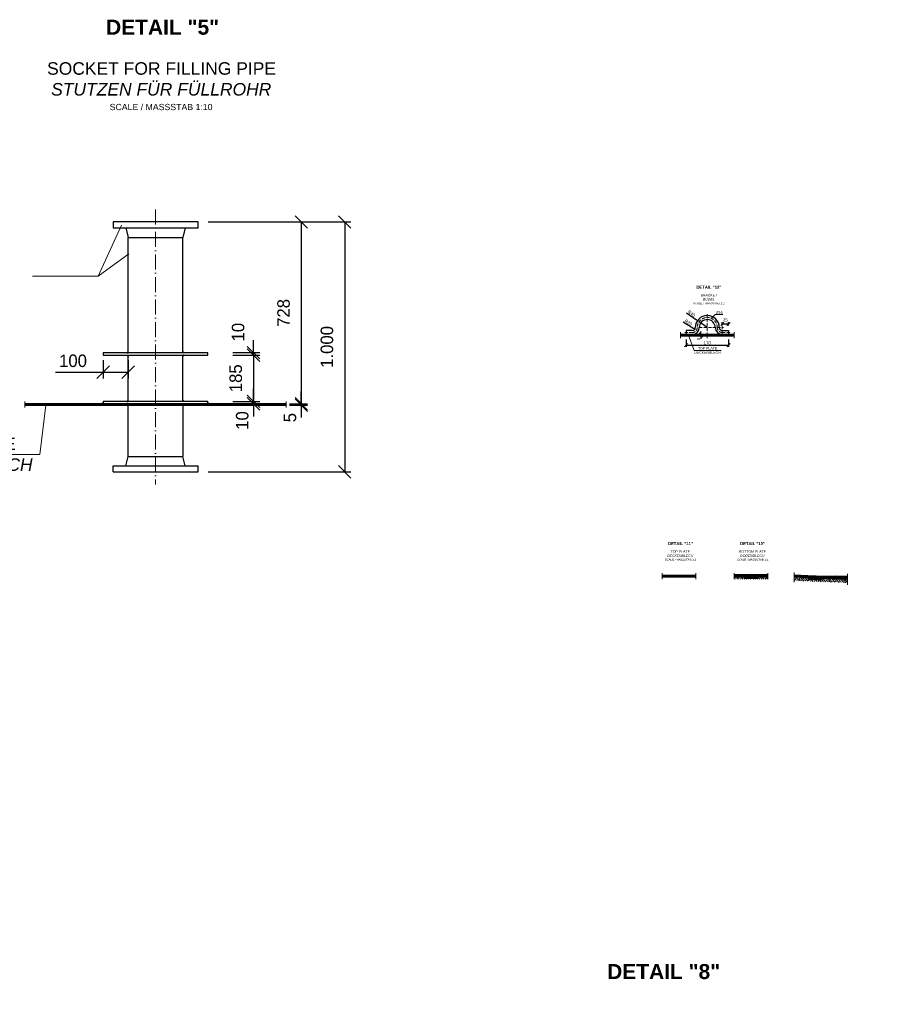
# Model space of a CAD drawing. Header units: millimetres. Extents: x -3395 to 5934498, y -177084 to 63013.
# Tile 14 of 256: x 82476 to 85974, y -172019 to -168079. Entities that reach past the tile are written whole.
import ezdxf

# ---------------------------------------------------------------- set-up
doc = ezdxf.new("R2010")
doc.units = ezdxf.units.MM
doc.linetypes.add('ACAD_ISO10W100', pattern=[18, 12, -3, 0, -3])
doc.layers.add('Bemaßung', color=7, linetype='Continuous', lineweight=9)
doc.layers.add('Beschriftung', color=7, linetype='Continuous', lineweight=9)
doc.styles.add('LBB3.5M1000', font='isocp.shx', dxfattribs={"height": 3.5})
doc.dimstyles.new('DIN', dxfattribs={"dimtxt": 2.5, "dimasz": 2.5, "dimexe": 1.25, "dimexo": 0.625, "dimtad": 1, "dimtih": 1, "dimdec": 4, "dimdsep": 46, "dimlunit": 6, "dimtxsty": 'Standard', "dimcen": 2.5, "dimadec": 0, "dimazin": 0, "dimtfac": 1, "dimtdec": 4, "dimtmove": 0, "dimatfit": 3, "dimfxl": 0, "dimtvp": 1, "dimtolj": 1, "dimtzin": 0, "dimarcsym": 0})

# ---------------------------------------------------------------- blocks, each defined once
blk = doc.blocks.new('_Oblique')
at = {"color": 0, "linetype": 'ByBlock', "lineweight": -2}
blk.add_line((-0.5, -0.5), (0.5, 0.5), dxfattribs=at)
blk = doc.blocks.new('*D464')
at = {"layer": 'Bemaßung', "color": 0, "lineweight": -2, "transparency": 16777216}
for p, q in [((83411.2, -169606.5), (83411.2, -169556.5)), ((83328.9, -169606.5), (83436.2, -169606.5)), ((83328.9, -169616.5), (83436.2, -169616.5)), ((83411.2, -169616.5), (83411.2, -169606.5)), ((83411.2, -169616.5), (83411.2, -169666.5))]:
    blk.add_line(p, q, dxfattribs=at)
at = {"layer": 'DEFPOINTS', "color": 0, "transparency": 16777216}
for p in [(83228.9, -169606.5), (83228.9, -169616.5), (83411.2, -169606.5)]:
    blk.add_point(p, dxfattribs=at)
at = {"layer": 'Bemaßung', "color": 0, "lineweight": -2, "transparency": 16777216, "xscale": 50, "yscale": 50, "zscale": 50}
for p, rotation in [((83411.2, -169606.5), 270), ((83411.2, -169616.5), 90)]:
    blk.add_blockref('_Oblique', p, dxfattribs=dict(at, rotation=rotation))
at = {"layer": 'Bemaßung', "color": 0, "transparency": 16777216, "insert": (83366.2, -169683), "char_height": 50, "attachment_point": 5, "rotation": 90}
blk.add_mtext('\\A1;10', dxfattribs=at)
blk = doc.blocks.new('*D465')
at = {"layer": 'Bemaßung', "color": 0, "lineweight": -2, "transparency": 16777216}
for p, q in [((83328.9, -169421.5), (83436.2, -169421.5)), ((83411.2, -169421.5), (83411.2, -169606.5)), ((83328.9, -169606.5), (83436.2, -169606.5))]:
    blk.add_line(p, q, dxfattribs=at)
at = {"layer": 'DEFPOINTS', "color": 0, "transparency": 16777216}
for p in [(83228.9, -169421.5), (83228.9, -169606.5), (83411.2, -169606.5)]:
    blk.add_point(p, dxfattribs=at)
at = {"layer": 'Bemaßung', "color": 0, "lineweight": -2, "transparency": 16777216, "xscale": 50, "yscale": 50, "zscale": 50}
for p, rotation in [((83411.2, -169421.5), 90), ((83411.2, -169606.5), 270)]:
    blk.add_blockref('_Oblique', p, dxfattribs=dict(at, rotation=rotation))
at = {"layer": 'Bemaßung', "color": 0, "transparency": 16777216, "insert": (83340.4, -169514), "char_height": 50, "attachment_point": 5, "rotation": 90}
blk.add_mtext('\\A1;185', dxfattribs=at)
blk = doc.blocks.new('*D466')
at = {"layer": 'Bemaßung', "color": 0, "lineweight": -2, "transparency": 16777216}
for p, q in [((83602.2, -169616.5), (83602.2, -169566.5)), ((83555.1, -169616.5), (83627.2, -169616.5)), ((83555.1, -169621.5), (83627.2, -169621.5)), ((83602.2, -169621.5), (83602.2, -169616.5)), ((83602.2, -169621.5), (83602.2, -169671.5))]:
    blk.add_line(p, q, dxfattribs=at)
at = {"layer": 'DEFPOINTS', "color": 0, "transparency": 16777216}
for p in [(83515.1, -169616.5), (83515.1, -169621.5), (83602.2, -169616.5)]:
    blk.add_point(p, dxfattribs=at)
at = {"layer": 'Bemaßung', "color": 0, "lineweight": -2, "transparency": 16777216, "xscale": 50, "yscale": 50, "zscale": 50}
for p, rotation in [((83602.2, -169616.5), 270), ((83602.2, -169621.5), 90)]:
    blk.add_blockref('_Oblique', p, dxfattribs=dict(at, rotation=rotation))
at = {"layer": 'Bemaßung', "color": 0, "transparency": 16777216, "insert": (83557.2, -169671.5), "char_height": 50, "attachment_point": 5, "rotation": 90}
blk.add_mtext('\\A1;5', dxfattribs=at)
blk = doc.blocks.new('*D467')
at = {"layer": 'Bemaßung', "color": 0, "lineweight": -2, "transparency": 16777216}
for p, q in [((83411.2, -169411.5), (83411.2, -169361.5)), ((83328.9, -169411.5), (83436.2, -169411.5)), ((83328.9, -169421.5), (83436.2, -169421.5)), ((83411.2, -169421.5), (83411.2, -169411.5)), ((83411.2, -169421.5), (83411.2, -169471.5))]:
    blk.add_line(p, q, dxfattribs=at)
at = {"layer": 'DEFPOINTS', "color": 0, "transparency": 16777216}
for p in [(83228.9, -169411.5), (83228.9, -169421.5), (83411.2, -169411.5)]:
    blk.add_point(p, dxfattribs=at)
at = {"layer": 'Bemaßung', "color": 0, "lineweight": -2, "transparency": 16777216, "xscale": 50, "yscale": 50, "zscale": 50}
for p, rotation in [((83411.2, -169411.5), 270), ((83411.2, -169421.5), 90)]:
    blk.add_blockref('_Oblique', p, dxfattribs=dict(at, rotation=rotation))
at = {"layer": 'Bemaßung', "color": 0, "transparency": 16777216, "insert": (83349.7, -169329.5), "char_height": 50, "attachment_point": 5, "rotation": 90}
blk.add_mtext('\\A1;10', dxfattribs=at)
blk = doc.blocks.new('*D468')
at = {"layer": 'Bemaßung', "color": 0, "lineweight": -2, "transparency": 16777216}
for p, q in [((83229.4, -168888.5), (83627.2, -168888.5)), ((83602.2, -168888.5), (83602.2, -169616.5)), ((83582.1, -169616.5), (83627.2, -169616.5))]:
    blk.add_line(p, q, dxfattribs=at)
at = {"layer": 'DEFPOINTS', "color": 0, "transparency": 16777216}
for p in [(83189.4, -168888.5), (83542.1, -169616.5), (83602.2, -169616.5)]:
    blk.add_point(p, dxfattribs=at)
at = {"layer": 'Bemaßung', "color": 0, "lineweight": -2, "transparency": 16777216, "xscale": 50, "yscale": 50, "zscale": 50}
for p, rotation in [((83602.2, -168888.5), 90), ((83602.2, -169616.5), 270)]:
    blk.add_blockref('_Oblique', p, dxfattribs=dict(at, rotation=rotation))
at = {"layer": 'Bemaßung', "color": 0, "transparency": 16777216, "insert": (83531.6, -169252.5), "char_height": 50, "attachment_point": 5, "rotation": 90}
blk.add_mtext('\\A1;728', dxfattribs=at)
blk = doc.blocks.new('*D469')
at = {"layer": 'Bemaßung', "color": 0, "lineweight": -2, "transparency": 16777216}
for p, q in [((82809.8, -169441.5), (82809.8, -169514.3)), ((82909.8, -169441.5), (82909.8, -169514.3)), ((82619.3, -169489.3), (82809.8, -169489.3)), ((82809.8, -169489.3), (82909.8, -169489.3))]:
    blk.add_line(p, q, dxfattribs=at)
at = {"layer": 'DEFPOINTS', "color": 0, "transparency": 16777216}
for p in [(82809.8, -169421.5), (82909.8, -169421.5), (82909.8, -169489.3)]:
    blk.add_point(p, dxfattribs=at)
at = {"layer": 'Bemaßung', "color": 0, "lineweight": -2, "transparency": 16777216, "xscale": 50, "yscale": 50, "zscale": 50, "rotation": 180}
blk.add_blockref('_Oblique', (82809.8, -169489.3), dxfattribs=at)
at = {"layer": 'Bemaßung', "color": 0, "lineweight": -2, "transparency": 16777216, "xscale": 50, "yscale": 50, "zscale": 50}
blk.add_blockref('_Oblique', (82909.8, -169489.3), dxfattribs=at)
at = {"layer": 'Bemaßung', "color": 0, "transparency": 16777216, "insert": (82689.3, -169444.3), "char_height": 50, "attachment_point": 5}
blk.add_mtext('\\A1;100', dxfattribs=at)
blk = doc.blocks.new('*D470')
at = {"layer": 'Bemaßung', "color": 0, "lineweight": -2, "transparency": 16777216}
for p, q in [((83229.4, -168888.5), (83801, -168888.5)), ((83776, -168888.5), (83776, -169888.5)), ((83229.4, -169888.5), (83801, -169888.5))]:
    blk.add_line(p, q, dxfattribs=at)
at = {"layer": 'DEFPOINTS', "color": 0, "transparency": 16777216}
for p in [(83189.4, -168888.5), (83189.4, -169888.5), (83776, -169888.5)]:
    blk.add_point(p, dxfattribs=at)
at = {"layer": 'Bemaßung', "color": 0, "lineweight": -2, "transparency": 16777216, "xscale": 50, "yscale": 50, "zscale": 50}
for p, rotation in [((83776, -168888.5), 90), ((83776, -169888.5), 270)]:
    blk.add_blockref('_Oblique', p, dxfattribs=dict(at, rotation=rotation))
at = {"layer": 'Bemaßung', "color": 0, "transparency": 16777216, "insert": (83705, -169388.5), "char_height": 50, "attachment_point": 5, "rotation": 90}
blk.add_mtext('\\A1;1.000', dxfattribs=at)
blk = doc.blocks.new('*D521')
at = {"layer": 'Bemaßung', "color": 0, "lineweight": -2, "transparency": 16777216}
for p, q in [((85141.3, -169358.8), (85141.3, -169388)), ((85141.3, -169381.7), (85311.3, -169381.7)), ((85311.3, -169358.8), (85311.3, -169388))]:
    blk.add_line(p, q, dxfattribs=at)
at = {"layer": 'DEFPOINTS', "color": 0, "transparency": 16777216}
for p in [(85141.3, -169343.8), (85311.3, -169343.8), (85311.3, -169381.7)]:
    blk.add_point(p, dxfattribs=at)
at = {"layer": 'Bemaßung', "color": 0, "lineweight": -2, "transparency": 16777216, "xscale": 12.5, "yscale": 12.5, "zscale": 12.5, "rotation": 180}
blk.add_blockref('_Oblique', (85141.3, -169381.7), dxfattribs=at)
at = {"layer": 'Bemaßung', "color": 0, "lineweight": -2, "transparency": 16777216, "xscale": 12.5, "yscale": 12.5, "zscale": 12.5}
blk.add_blockref('_Oblique', (85311.3, -169381.7), dxfattribs=at)
at = {"layer": 'Bemaßung', "color": 0, "transparency": 16777216, "insert": (85226.3, -169372.4), "char_height": 12.5, "attachment_point": 5}
blk.add_mtext('\\A1;170', dxfattribs=at)
blk = doc.blocks.new('*D522')
at = {"layer": 'Bemaßung', "color": 0, "lineweight": -2, "transparency": 16777216}
for p, q in [((85188.8, -169338.8), (85194.2, -169338.8)), ((85188.8, -169343.8), (85194.2, -169343.8)), ((85200.5, -169338.8), (85200.5, -169326.3)), ((85200.5, -169338.8), (85200.5, -169343.8)), ((85200.5, -169343.8), (85200.5, -169356.3))]:
    blk.add_line(p, q, dxfattribs=at)
at = {"layer": 'DEFPOINTS', "color": 0, "transparency": 16777216}
for p in [(85200.5, -169343.8), (85203.8, -169338.8), (85203.8, -169343.8)]:
    blk.add_point(p, dxfattribs=at)
at = {"layer": 'Bemaßung', "color": 0, "lineweight": -2, "transparency": 16777216, "xscale": 12.5, "yscale": 12.5, "zscale": 12.5}
for p, rotation in [((85200.5, -169338.8), 270), ((85200.5, -169343.8), 90)]:
    blk.add_blockref('_Oblique', p, dxfattribs=dict(at, rotation=rotation))
at = {"layer": 'Bemaßung', "color": 0, "transparency": 16777216, "insert": (85191.1, -169356.3), "char_height": 12.5, "attachment_point": 5, "rotation": 90}
blk.add_mtext('\\A1;5', dxfattribs=at)
blk = doc.blocks.new('*D523')
at = {"layer": 'Bemaßung', "color": 0, "lineweight": -2, "transparency": 16777216}
for p, q in [((85286.3, -169302.8), (85286.3, -169290.1)), ((85286.3, -169296.4), (85311.3, -169296.4)), ((85311.3, -169302.8), (85311.3, -169290.1))]:
    blk.add_line(p, q, dxfattribs=at)
at = {"layer": 'DEFPOINTS', "color": 0, "transparency": 16777216}
for p in [(85311.3, -169296.4), (85286.3, -169322.8), (85311.3, -169322.8)]:
    blk.add_point(p, dxfattribs=at)
at = {"layer": 'Bemaßung', "color": 0, "lineweight": -2, "transparency": 16777216, "xscale": 12.5, "yscale": 12.5, "zscale": 12.5, "rotation": 180}
blk.add_blockref('_Oblique', (85286.3, -169296.4), dxfattribs=at)
at = {"layer": 'Bemaßung', "color": 0, "lineweight": -2, "transparency": 16777216, "xscale": 12.5, "yscale": 12.5, "zscale": 12.5}
blk.add_blockref('_Oblique', (85311.3, -169296.4), dxfattribs=at)
at = {"layer": 'Bemaßung', "color": 0, "transparency": 16777216, "insert": (85298.8, -169280.5), "char_height": 12.5, "attachment_point": 5}
blk.add_mtext('\\A1;25', dxfattribs=at)
blk = doc.blocks.new('*D524')
at = {"layer": 'Bemaßung', "color": 0, "lineweight": -2, "transparency": 16777216}
for p, q in [((85142.7, -169251.6), (85183.5, -169280.5)), ((85226.3, -169310.8), (85193.7, -169287.7))]:
    blk.add_line(p, q, dxfattribs=at)
at = {"layer": 'Bemaßung', "color": 0, "transparency": 16777216}
blk.add_solid([(85184.7, -169278.8), (85182.3, -169282.2), (85193.7, -169287.7)], dxfattribs=at)
at = {"layer": 'DEFPOINTS', "color": 0, "transparency": 16777216}
for p in [(85193.7, -169287.7), (85226.3, -169310.8)]:
    blk.add_point(p, dxfattribs=at)
at = {"layer": 'Bemaßung', "color": 0, "transparency": 16777216, "insert": (85163.4, -169254.7), "char_height": 12.5, "attachment_point": 5, "rotation": 324.687}
blk.add_mtext('\\A1;R40', dxfattribs=at)
blk = doc.blocks.new('*D525')
at = {"layer": 'Bemaßung', "color": 0, "lineweight": -2, "transparency": 16777216}
blk.add_line((85130.3, -169288.2), (85172.7, -169314.8), dxfattribs=at)
at = {"layer": 'Bemaßung', "color": 0, "transparency": 16777216}
blk.add_solid([(85173.8, -169313), (85171.5, -169316.6), (85183.2, -169321.5)], dxfattribs=at)
at = {"layer": 'DEFPOINTS', "color": 0, "transparency": 16777216}
for p in [(85166.3, -169310.8), (85183.2, -169321.5)]:
    blk.add_point(p, dxfattribs=at)
at = {"layer": 'Bemaßung', "color": 0, "transparency": 16777216, "insert": (85151.2, -169290.2), "char_height": 12.5, "attachment_point": 5, "rotation": 327.8352}
blk.add_mtext('\\A1;R20', dxfattribs=at)

msp = doc.modelspace()

# ---------------------------------------------------------------- hatches: boundary and pattern name
at = {"lineweight": 5}
h = msp.add_hatch(dxfattribs=at)
h.set_pattern_fill('ANSI31', color=256)
h.set_pattern_definition([(45, (0, 17.8244), (-2.24506403, 2.24506403), [])])
h.paths.add_polyline_path([(85119.0695, -169338.80978), (85119.0695, -169343.80978), (85226.3099, -169343.80978), (85226.3099, -169338.80978)])
h.paths.add_polyline_path([(85286.3099, -169343.80978), (85286.3099, -169338.80978), (85226.3099, -169338.80978), (85226.3099, -169343.80978)])
h.paths.add_polyline_path([(85333.5503, -169343.80978), (85333.5503, -169338.80978), (85286.3099, -169338.80978), (85286.3099, -169343.80978)])
h = msp.add_hatch(color=256)
h.dxf.hatch_style = 1
h.paths.add_polyline_path([(82904.80663, -169411.51003), (82909.80663, -169411.51003), (82909.80663, -169406.51003)])
h = msp.add_hatch(color=256)
h.dxf.hatch_style = 1
h.paths.add_polyline_path([(82904.80663, -169421.51003), (82909.80663, -169421.51003), (82909.80663, -169426.51003)])
h = msp.add_hatch(color=256)
h.dxf.hatch_style = 1
h.paths.add_polyline_path([(83133.90663, -169411.51003), (83128.90663, -169411.51003), (83128.90663, -169406.51003)])
h = msp.add_hatch(color=256)
h.dxf.hatch_style = 1
h.paths.add_polyline_path([(83133.90663, -169421.51003), (83128.90663, -169421.51003), (83128.90663, -169426.51003)])
h = msp.add_hatch()
h.set_pattern_fill('ANSI31', color=0)
h.set_pattern_definition([(45, (2028.7515, 0), (-2.24506403, 2.24506403), [])])
h.paths.add_polyline_path([(82888.45663, -169616.51003), (82782.85663, -169616.51003), (82496.6485, -169616.51003), (82496.6485, -169621.51003), (82888.45663, -169621.51003)])
h.paths.add_polyline_path([(83019.35663, -169616.51003), (82888.45663, -169616.51003), (82888.45663, -169621.51003), (83019.35663, -169621.51003)])
h.paths.add_polyline_path([(83150.25663, -169616.51003), (83019.35663, -169616.51003), (83019.35663, -169621.51003), (83150.25663, -169621.51003)])
h.paths.add_polyline_path([(83542.06476, -169616.51003), (83150.25663, -169616.51003), (83150.25663, -169621.51003), (83542.06476, -169621.51003)])
h = msp.add_hatch(color=256)
h.dxf.hatch_style = 1
h.paths.add_polyline_path([(82804.80663, -169616.51003), (82809.80663, -169616.51003), (82809.80663, -169611.51003)])
h = msp.add_hatch(color=256)
h.dxf.hatch_style = 1
h.paths.add_polyline_path([(82904.80663, -169606.51003), (82909.80663, -169606.51003), (82909.80663, -169601.51003)])
h = msp.add_hatch(color=256)
h.dxf.hatch_style = 1
h.paths.add_polyline_path([(83133.90663, -169606.51003), (83128.90663, -169606.51003), (83128.90663, -169601.51003)])
h = msp.add_hatch(color=256)
h.dxf.hatch_style = 1
h.paths.add_polyline_path([(83233.90663, -169616.51003), (83228.90663, -169616.51003), (83228.90663, -169611.51003)])
h = msp.add_hatch()
h.set_pattern_fill('ANSI31', color=256)
h.set_pattern_definition([(45, (4122.4326, -686.7608), (-2.24506403, 2.24506403), [])])
h.paths.add_polyline_path([(85045.75565, -170303.27084), (85045.75565, -170308.27084), (85113.0377, -170308.27084), (85113.0377, -170303.27084)])
h.paths.add_polyline_path([(85180.31976, -170308.27084), (85180.31976, -170303.27084), (85113.0377, -170303.27084), (85113.0377, -170308.27084)])
h = msp.add_hatch(color=256)
h.dxf.hatch_style = 1
edge = h.paths.add_edge_path()
edge.add_line((85112.0377, -170308.27084), (85114.0377, -170308.27084))
edge.add_line((85114.0377, -170308.27084), (85116.92445, -170303.27084))
edge.add_arc((85113.0377, -170317.77639), 15.01725, 75, 105)
edge.add_line((85109.15095, -170303.27084), (85112.0377, -170308.27084))
h = msp.add_hatch()
h.set_pattern_fill('ANSI31', color=256)
h.set_pattern_definition([(45, (4411.046, -686.7608), (-2.24506403, 2.24506403), [])])
h.paths.add_polyline_path([(85334.36895, -170300.27084), (85334.36895, -170308.27084), (85401.651, -170308.27084), (85401.651, -170300.27084)])
h.paths.add_polyline_path([(85468.93306, -170308.27084), (85468.93306, -170300.27084), (85401.651, -170300.27084), (85401.651, -170308.27084)])
h = msp.add_hatch()
h.set_pattern_fill('ANSI33', color=0, scale=2, angle=90)
h.set_pattern_definition([(132.206085, (162567.568, -344573.885), (-9.4073123, -8.5318507), []), (132.206085, (162568.005, -344564.916), (-9.4073123, -8.5318507), [6.35, -3.175])])
h.paths.add_polyline_path([(85334.36895, -170308.27084), (85375.651, -170308.27084), (85375.651, -170314.27084), (85427.651, -170314.27084), (85427.651, -170308.27084), (85468.93306, -170308.27084), (85468.93306, -170318.27084), (85334.36895, -170318.27084)])
at = {"lineweight": 9}
h = msp.add_hatch(dxfattribs=at)
h.set_pattern_fill('ANSI31', color=0, scale=0.5, angle=90)
h.set_pattern_definition([(135, (85401.651, -170310.7708), (-1.12253, -1.12253), [])])
h.paths.add_polyline_path([(85376.651, -170313.27084), (85426.651, -170313.27084), (85426.651, -170308.27084), (85376.651, -170308.27084)])
h = msp.add_hatch(color=256)
h.dxf.hatch_style = 1
edge = h.paths.add_edge_path()
edge.add_line((85400.651, -170308.27084), (85402.651, -170308.27084))
edge.add_line((85402.651, -170308.27084), (85407.2698, -170300.27084))
edge.add_arc((85401.651, -170315.64831), 16.37185, 69.9281131, 110.0718869)
edge.add_line((85396.0322, -170300.27084), (85400.651, -170308.27084))
at = {"lineweight": 5}
h = msp.add_hatch(dxfattribs=at)
h.set_pattern_fill('ANSI31', color=0)
h.set_pattern_definition([(222.2060853, (250168.815, -513037.7712), (2.132962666, -2.35182807), [])])
h.paths.add_polyline_path([(85573.64783, -170301.43886), (85573.64783, -170309.44838), (85656.84541, -170313.50856), (85655.09432, -170305.41358)])
h = msp.add_hatch()
h.set_pattern_fill('ANSI33', color=0, scale=2, angle=90)
h.set_pattern_definition([(132.206085, (162548.153, -344573.885), (-9.4073123, -8.5318507), []), (132.206085, (162548.59, -344564.916), (-9.4073123, -8.5318507), [6.35, -3.175])])
h.paths.add_polyline_path([(85573.64783, -170309.44838), (85573.64783, -170324.04958), (85787.29054, -170332.15674), (85787.29054, -170319.8745), (85683.81332, -170314.82464), (85683.52086, -170320.81751), (85631.58267, -170318.28284), (85631.87513, -170312.28997)])
at = {"lineweight": 9}
h = msp.add_hatch(dxfattribs=at)
h.set_pattern_fill('ANSI31', color=0, scale=0.5, angle=87.20608526)
h.set_pattern_definition([(132.206, (85657.7224, -170316.0543), (-1.17591, -1.06648), [])])
h.paths.add_polyline_path([(85632.63022, -170317.33277), (85682.57079, -170319.76995), (85682.81451, -170314.7759), (85632.87394, -170312.33871)])
h = msp.add_hatch(color=0)
h.dxf.hatch_style = 1
h.paths.add_polyline_path([(85657.84422, -170305.23034, 0.0445748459), (85655.09432, -170305.41358), (85656.84541, -170313.50856), (85657.84422, -170313.5573)])
h.paths.add_polyline_path([(85661.37403, -170305.72004, 0.0577141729), (85657.84422, -170305.23034), (85657.84422, -170313.5573), (85658.84303, -170313.60605)])
at = {"lineweight": 5}
h = msp.add_hatch(dxfattribs=at)
h.set_pattern_fill('ANSI31', color=0, angle=90)
h.set_pattern_definition([(135, (-603.771, -964.4585), (-2.24506403, -2.24506403), [])])
h.paths.add_polyline_path([(85787.29054, -170319.87443), (85787.29054, -170307.87311), (85743.17185, -170305.72004), (85661.37403, -170305.72004), (85658.84304, -170313.60604)])

# ---------------------------------------------------------------- linework, layer by layer
at = {"linetype": 'ACAD_ISO10W100', "lineweight": 18, "ltscale": 5}
for p, q in [((83019.35663, -168838.51003), (83019.35663, -169938.51003)), ((85119.0695, -169328.80978), (85119.0695, -169353.80978)), ((85333.5503, -169328.80978), (85333.5503, -169353.80978)), ((82496.6485, -169606.51003), (82496.6485, -169631.51003)), ((83542.06476, -169631.51003), (83542.06476, -169606.51003)), ((85045.75565, -170293.27084), (85045.75565, -170318.27084)), ((85180.31976, -170293.27084), (85180.31976, -170318.27084)), ((85334.36895, -170293.27084), (85334.36895, -170318.27084)), ((85468.93306, -170293.27084), (85468.93306, -170318.27084)), ((85573.64783, -170291.5302), (85573.64783, -170329.91886)), ((85787.29054, -170296.87707), (85787.29054, -170340.34499))]:
    msp.add_line(p, q, dxfattribs=at)
at = {"linetype": 'Continuous', "lineweight": -2, "ltscale": 10}
for p, q in [((82900.76723, -168912.51003), (82909.80663, -168950.51003)), ((83137.94603, -168912.51003), (83128.90663, -168950.51003)), ((82909.80663, -169411.51003), (82909.80663, -168950.51003)), ((82909.80663, -168950.51003), (83128.90663, -168950.51003)), ((83128.90663, -169411.51003), (83128.90663, -168950.51003)), ((82909.80663, -169606.51003), (82909.80663, -169421.51003)), ((83128.90663, -169606.51003), (83128.90663, -169421.51003))]:
    msp.add_line(p, q, dxfattribs=at)
at = {"linetype": 'ACAD_ISO10W100', "lineweight": 18}
for p, q in [((85226.3099, -169257.80978), (85226.3099, -169353.80978)), ((85286.3099, -169305.80978), (85286.3099, -169343.80978)), ((85166.3099, -169330.80978), (85136.3099, -169330.80978)), ((85194.3099, -169310.80978), (85291.3099, -169310.80978)), ((85286.3099, -169330.80978), (85316.3099, -169330.80978))]:
    msp.add_line(p, q, dxfattribs=at)
for p, q in [((85333.5503, -169338.80978), (85119.0695, -169338.80978)), ((85119.0695, -169343.80978), (85333.5503, -169343.80978)), ((85166.3099, -169322.80978), (85141.3099, -169322.80978)), ((85141.3099, -169322.80978), (85141.3099, -169338.80978)), ((85141.3099, -169338.80978), (85166.3099, -169338.80978)), ((85286.3099, -169322.80978), (85311.3099, -169322.80978)), ((85311.3099, -169338.80978), (85286.3099, -169338.80978)), ((85311.3099, -169322.80978), (85311.3099, -169338.80978)), ((83542.06476, -169616.51003), (82496.6485, -169616.51003)), ((82496.6485, -169621.51003), (83542.06476, -169621.51003)), ((82909.80663, -169826.51003), (82909.80663, -169621.51003)), ((83128.90663, -169621.51003), (83128.90663, -169826.51003)), ((82900.76723, -169864.51003), (82909.80663, -169826.51003)), ((82909.80663, -169826.51003), (83128.90663, -169826.51003)), ((83137.94603, -169864.51003), (83128.90663, -169826.51003)), ((82849.35663, -169888.51003), (82849.35663, -169864.51003)), ((82849.35663, -169864.51003), (83189.35663, -169864.51003)), ((82849.35663, -169888.51003), (83189.35663, -169888.51003)), ((83189.35663, -169888.51003), (83189.35663, -169864.51003)), ((85180.31976, -170303.27084), (85045.75565, -170303.27084)), ((85045.75565, -170308.27084), (85180.31976, -170308.27084)), ((85468.93306, -170300.27084), (85334.36895, -170300.27084)), ((85334.36895, -170308.27084), (85468.93306, -170308.27084)), ((85396.0322, -170300.27084), (85400.651, -170308.27084)), ((85400.651, -170308.27084), (85402.651, -170308.27084)), ((85402.651, -170308.27084), (85407.2698, -170300.27084)), ((85655.09432, -170305.41358), (85573.64783, -170301.43886)), ((85656.84541, -170313.50856), (85573.64783, -170309.44838)), ((85656.84541, -170313.50856), (85655.09432, -170305.41358)), ((85656.84541, -170313.50856), (85658.84303, -170313.60605)), ((85658.84303, -170313.60605), (85661.37403, -170305.72004)), ((85787.29054, -170319.8745), (85658.84303, -170313.60605)), ((85661.37403, -170305.72004), (85743.17185, -170305.72004)), ((85787.29054, -170307.87311), (85743.17185, -170305.72004))]:
    msp.add_line(p, q)
for points in [[(82849.35663, -168912.51003), (83189.35663, -168912.51003), (83189.35663, -168888.51003), (82849.35663, -168888.51003)], [(82904.80663, -169411.51003), (82909.80663, -169411.51003), (82909.80663, -169406.51003)], [(82904.80663, -169421.51003), (82909.80663, -169421.51003), (82909.80663, -169426.51003)], [(83133.90663, -169411.51003), (83128.90663, -169411.51003), (83128.90663, -169406.51003)], [(83133.90663, -169421.51003), (83128.90663, -169421.51003), (83128.90663, -169426.51003)], [(82804.80663, -169616.51003), (82809.80663, -169616.51003), (82809.80663, -169611.51003)], [(82904.80663, -169606.51003), (82909.80663, -169606.51003), (82909.80663, -169601.51003)], [(83133.90663, -169606.51003), (83128.90663, -169606.51003), (83128.90663, -169601.51003)], [(83233.90663, -169616.51003), (83228.90663, -169616.51003), (83228.90663, -169611.51003)], [(85375.651, -170308.27084), (85427.651, -170308.27084), (85427.651, -170314.27084), (85375.651, -170314.27084)], [(85376.651, -170313.27084), (85426.651, -170313.27084), (85426.651, -170308.27084), (85376.651, -170308.27084)], [(85631.87513, -170312.28997), (85683.81332, -170314.82464), (85683.52086, -170320.81751), (85631.58267, -170318.28284)], [(85632.63022, -170317.33277), (85682.57079, -170319.76995), (85682.81451, -170314.7759), (85632.87394, -170312.33871)]]:
    msp.add_lwpolyline(points, close=True)
at = {"linetype": 'Continuous', "lineweight": -2, "ltscale": 10}
for points in [[(82809.80663, -169421.51003), (83228.90663, -169421.51003), (83228.90663, -169411.51003), (82809.80663, -169411.51003)], [(82809.80663, -169616.51003), (83228.90663, -169616.51003), (83228.90663, -169606.51003), (82809.80663, -169606.51003)]]:
    msp.add_lwpolyline(points, close=True, dxfattribs=at)
msp.add_lwpolyline([(85112.0377, -170308.27084), (85114.0377, -170308.27084), (85116.92445, -170303.27084, 0.1316524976), (85109.15095, -170303.27084)], format="xyb", close=True)
for centre, radius, start, end in [((85226.3099, -169310.80978), 48, 0, 180), ((85226.3099, -169310.80978), 32, 0, 180), ((85166.3099, -169310.80978), 12, 270, 0), ((85166.3099, -169310.80978), 28, 270, 0), ((85286.3099, -169310.80978), 28, 180, 270), ((85286.3099, -169310.80978), 12, 180, 270), ((85401.651, -170316.08178), 16.77966, 70.43610182, 109.56389818), ((85657.49495, -170320.7143), 15.48789, 75.49533454, 98.91683598)]:
    msp.add_arc(centre, radius, start, end)
at = {"linetype": 'ACAD_ISO10W100', "lineweight": 18}
for centre, radius, start, end in [((85226.3099, -169310.80978), 40, 0, 180), ((85166.3099, -169310.80978), 20, 270, 0), ((85286.3099, -169310.80978), 20, 180, 270)]:
    msp.add_arc(centre, radius, start, end, dxfattribs=at)
at = {"layer": 'Bemaßung'}
for p, q in [((85257.83273, -169258.36389), (85244.66919, -169271.52743)), ((85257.83273, -169258.36389), (85288.84493, -169258.36389)), ((85173.36558, -169402.23471), (85151.52213, -169341.89713)), ((85173.36558, -169402.23471), (85281.28735, -169402.23471))]:
    msp.add_line(p, q, dxfattribs=at)
at = {"layer": 'Beschriftung'}
for p, q in [((82789.44902, -169105.27772), (82883.54976, -168901.36685)), ((82789.44902, -169105.27772), (82912.81212, -169015.40947)), ((82527.17347, -169105.27772), (82789.44902, -169105.27772)), ((82556.82393, -169818.61212), (82581.00362, -169621.51003)), ((81970.322, -169818.61212), (82556.82393, -169818.61212))]:
    msp.add_line(p, q, dxfattribs=at)

# ---------------------------------------------------------------- texts
at = {"layer": 'Bemaßung', "char_height": 10, "attachment_point": 5}
for s, insert in [('\\A1;%%C16', (85274.25258, -169250.91938)), ('\\A1;{\\fArial|b0|i0|c0|p34;TOP PLATE\\PDECKENBLECH}', (85227.36111, -169402.24989))]:
    msp.add_mtext(s, dxfattribs=dict(at, insert=insert))
at = {"layer": 'Beschriftung', "attachment_point": 1, "style": 'LBB3.5M1000'}
for s, insert, char_height, width in [('\\pi172.05;{\\fArial|b1|i0|c0|p34;DETAIL "2"}', (76155.7689, -168079.01598), 60, 785.9141179), ('\\pi172.05;{\\fArial|b1|i0|c0|p34;DETAIL "3"}', (78401.87482, -168079.01598), 60, 785.9141179), ('\\pi172.05;{\\fArial|b1|i0|c0|p34;DETAIL "4"}', (81291.44668, -168079.01598), 60, 785.9141179), ('\\pi172.05;{\\fArial|b1|i0|c0|p34;DETAIL "5"}', (82649.35347, -168079.01598), 60, 785.9141179), ('\\pi142.14;{\\fArial|b0|i0|c0|p34;PUMP SOCKET\\P\\pi82.793;\\fArial|b0|i1|c0|p34;PUMPENSTUTZEN\\P\\pi66.34;\\fArial|b0|i0|c0|p34;\\H0.8x;SCALE / MASSSTAB 1:10}', (78401.87482, -168249.21531), 50, 785.9141179), ('\\pi105.44;{\\fArial|b0|i0|c0|p34;SOCKET FOR LEVEL INDICATOR\\P\\pi18.999;\\fArial|b0|i1|c0|p34;STUTZEN FÜR FÜLLSTANDSANZEIGE\\P\\pi446.55;\\fArial|b0|i0|c0|p34;\\H0.5x;SCALE / MASSSTAB 1:10}', (81031.34921, -168249.21531), 50, 1301.3679194), ('\\pi196.13;{\\fArial|b0|i0|c0|p34;SOCKET FOR FILLING PIPE\\P\\pi212.42;\\fArial|b0|i1|c0|p34;STUTZEN FÜR FÜLLROHR\\P\\pi446.55;\\fArial|b0|i0|c0|p34;\\H0.5x;SCALE / MASSSTAB 1:10}', (82389.25601, -168249.21531), 50, 1301.3679194), ('\\pi344.11;{\\fArial|b1|i0|c0|p34;DETAIL "12"}', (84838.9406, -169143.43861), 12, 785.9141179), ('\\pi360.62;{\\fArial|b0|i0|c0|p34;\\H0.2x;BRACKET\\P\\pi369.8;\\fArial|b0|i1|c0|p34;BÜGEL\\H5x;\\P\\pi330.77;\\fArial|b0|i0|c0|p34;\\H0.16x;SCALE / MASSSTAB 1:2}', (84838.9406, -169176.18504), 50, 785.9141179), ('\\pi75.491;{\\fArial|b0|i0|c0|p34;TOP PLATE\\P\\pi3.3734;\\fArial|b0|i1|c0|p34;DECKENBLECH}', (82000.1272, -169751.32303), 50, 529.8709739), ('\\pi344.11;{\\fArial|b1|i0|c0|p34;DETAIL "11"}', (84724.85437, -170169.61634), 12, 785.9141179), ('\\pi344.11;{\\fArial|b1|i0|c0|p34;DETAIL "10"}', (85013.46767, -170169.61634), 12, 785.9141179), ('\\pi355.07;{\\fArial|b0|i0|c0|p34;\\H0.2x;TOP PLATE\\P\\pi340.64;\\fArial|b0|i1|c0|p34;DECKENBLECH\\fArial|b0|i0|c0|p34;\\P\\pi331.5;\\H0.8x;SCALE / MASSSTAB 1:1}', (84724.85437, -170202.36277), 50, 785.9141179), ('\\pi339.9;{\\fArial|b0|i0|c0|p34;\\H0.2x;BOTTOM PLATE\\P\\pi344.91;\\fArial|b0|i1|c0|p34;BODENBLECH\\fArial|b0|i0|c0|p34;\\P\\pi331.5;\\H0.8x;SCALE / MASSSTAB 1:1}', (85013.46767, -170202.36277), 50, 785.9141179), ('\\pi96.25;{\\fArial|b0|i0|c0|p34;SOCKET FOR TANKVENTILATION\\P\\pi73.416;\\fArial|b0|i1|c0|p34;STUTZEN FÜR TANKENTLÜFTUNG\\P\\pi446.55;\\fArial|b0|i0|c0|p34;\\H0.5x;SCALE / MASSSTAB 1:10}', (75865.54442, -170693.73097), 50, 1301.3679194), ('\\pi172.05;{\\fArial|b1|i0|c0|p34;DETAIL "7"}', (81027.57958, -171858.136), 60, 785.9141179), ('\\pi172.05;{\\fArial|b1|i0|c0|p34;DETAIL "8"}', (84653.72525, -171858.136), 60, 785.9141179)]:
    msp.add_mtext(s, dxfattribs=dict(at, insert=insert, char_height=char_height, width=width))

# ---------------------------------------------------------------- dimensions: what is measured, and where the dimension line sits
at = {"layer": 'Bemaßung'}
for base, p1, p2, override, picture, middle in [((83602.22364, -169616.51003), (83189.35663, -168888.51003), (83542.06476, -169616.51003), {"dimscale": 20, "dimexo": 2, "dimgap": 1, "dimdec": 2, "dimblk1": 'Oblique', "dimblk2": 'Oblique', "dimsah": 1, "dimtdec": 2, "dimtmove": 2}, '*D468', (83531.57287, -169252.51003)), ((83775.99544, -169888.51003), (83189.35663, -168888.51003), (83189.35663, -169888.51003), {"dimscale": 20, "dimexo": 2, "dimgap": 1, "dimdec": 2, "dimblk1": 'Oblique', "dimblk2": 'Oblique', "dimsah": 1, "dimtdec": 2, "dimtmove": 2}, '*D470', (83704.96314, -169388.51003)), ((83411.16388, -169411.51003), (83228.90663, -169421.51003), (83228.90663, -169411.51003), {"dimscale": 20, "dimexo": 5, "dimgap": 1, "dimdec": 2, "dimblk1": 'Oblique', "dimblk2": 'Oblique', "dimsah": 1, "dimtdec": 2, "dimtmove": 1}, '*D467', (83394.67277, -169329.50948)), ((85200.477, -169343.80978), (85203.81169, -169338.80978), (85203.81169, -169343.80978), {"dimscale": 5, "dimexo": 3, "dimdec": 2, "dimblk1": 'Oblique', "dimblk2": 'Oblique', "dimsah": 1, "dimtdec": 2, "dimtmove": 1}, '*D522', (85200.477, -169356.30978)), ((83411.16388, -169606.51003), (83228.90663, -169421.51003), (83228.90663, -169606.51003), {"dimscale": 20, "dimexo": 5, "dimgap": 1, "dimdec": 2, "dimblk1": 'Oblique', "dimblk2": 'Oblique', "dimsah": 1, "dimtdec": 2, "dimtmove": 2}, '*D465', (83340.43762, -169514.01003)), ((83411.16388, -169606.51003), (83228.90663, -169616.51003), (83228.90663, -169606.51003), {"dimscale": 20, "dimexo": 5, "dimgap": 1, "dimdec": 2, "dimblk1": 'Oblique', "dimblk2": 'Oblique', "dimsah": 1, "dimtdec": 2, "dimtmove": 1}, '*D464', (83411.16388, -169683.00207)), ((83602.22364, -169616.51003), (83515.11476, -169621.51003), (83515.11476, -169616.51003), {"dimscale": 20, "dimexo": 2, "dimgap": 1, "dimdec": 2, "dimblk1": 'Oblique', "dimblk2": 'Oblique', "dimsah": 1, "dimtdec": 2, "dimtmove": 1}, '*D466', (83602.22364, -169671.51003))]:
    dim = msp.add_linear_dim(base=base, p1=p1, p2=p2, angle=90, dimstyle='DIN', override=override, dxfattribs=at)
    dim.commit()
    dim.dimension.update_dxf_attribs({"geometry": picture, "text_midpoint": middle, "dimtype": 160})
dim = msp.add_radius_dim(center=(85226.3099, -169310.80978), mpoint=(85193.66963, -169287.6881), dimstyle='DIN', override={"dimscale": 5, "dimexo": 4, "dimdec": 2, "dimblk1": 'Oblique', "dimsah": 1, "dimtdec": 2, "dimtmove": 1}, dxfattribs=at)
dim.commit()
dim.dimension.update_dxf_attribs({"geometry": '*D524', "text_midpoint": (85163.38847, -169254.74868)})
dim = msp.add_radius_dim(center=(85166.3099, -169310.80978), mpoint=(85183.24031, -169321.45691), dimstyle='DIN', override={"dimscale": 5, "dimexo": 4, "dimdec": 2, "dimblk1": 'Oblique', "dimsah": 1, "dimtdec": 2, "dimtmove": 1}, dxfattribs=at)
dim.commit()
dim.dimension.update_dxf_attribs({"geometry": '*D525', "text_midpoint": (85146.20504, -169298.16632), "dimtype": 164})
for base, p1, p2, override, picture, middle in [((85311.3099, -169296.38548), (85286.3099, -169322.80978), (85311.3099, -169322.80978), {"dimscale": 5, "dimexo": 4, "dimdec": 2, "dimblk1": 'Oblique', "dimblk2": 'Oblique', "dimsah": 1, "dimtdec": 2, "dimtmove": 2}, '*D523', (85298.8099, -169280.54518)), ((82909.80663, -169489.32499), (82809.80663, -169421.51003), (82909.80663, -169421.51003), {"dimscale": 20, "dimexo": 1, "dimgap": 1, "dimdec": 2, "dimblk1": 'Oblique', "dimblk2": 'Oblique', "dimsah": 1, "dimtdec": 2, "dimtmove": 1}, '*D469', (82689.27324, -169489.32499))]:
    dim = msp.add_linear_dim(base=base, p1=p1, p2=p2, dimstyle='DIN', override=override, dxfattribs=at)
    dim.commit()
    dim.dimension.update_dxf_attribs({"geometry": picture, "text_midpoint": middle, "dimtype": 160})
dim = msp.add_linear_dim(base=(85311.3099, -169381.74634), p1=(85141.3099, -169343.80978), p2=(85311.3099, -169343.80978), dimstyle='DIN', override={"dimscale": 5, "dimexo": 3, "dimdec": 2, "dimblk1": 'Oblique', "dimblk2": 'Oblique', "dimsah": 1, "dimtdec": 2}, dxfattribs=at)
dim.commit()
dim.dimension.update_dxf_attribs({"geometry": '*D521', "text_midpoint": (85226.3099, -169372.37134)})

doc.saveas('drawing.dxf')
